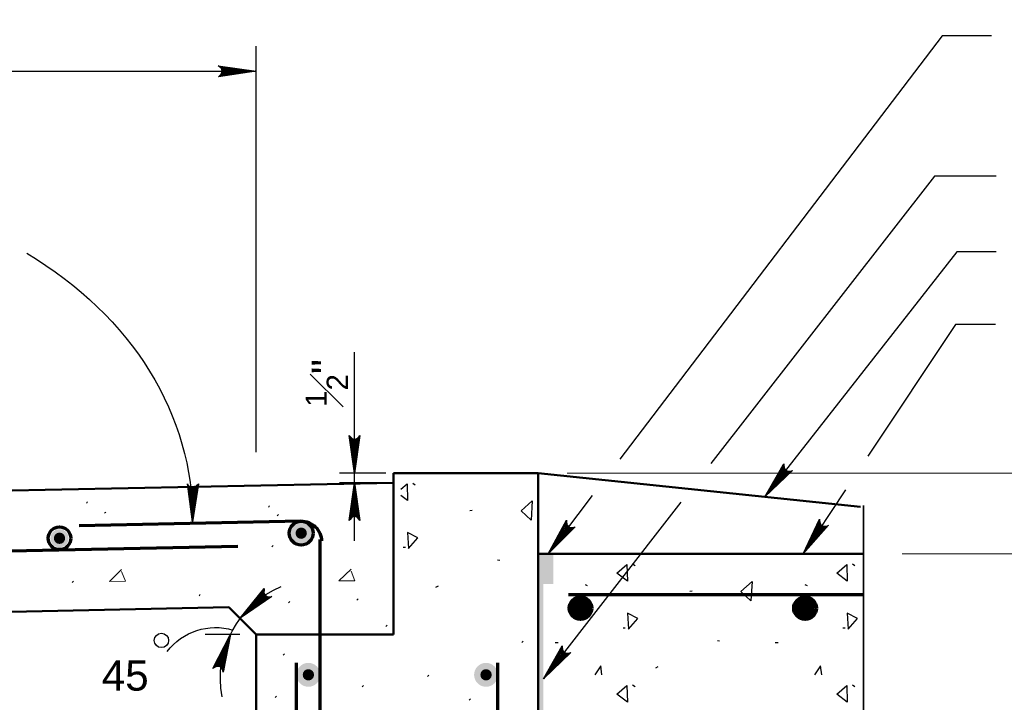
# Model space of a CAD drawing. Extents: x -312 to 328, y -156 to 292.
# Tile 82 of 89: x 215 to 264, y 103 to 137. Entities that reach past the tile are written whole.
import ezdxf

# ---------------------------------------------------------------- set-up
doc = ezdxf.new("R2010")
doc.units = 0
doc.header["$MEASUREMENT"] = 0
doc.linetypes.add('ACAD_ISO02W100', pattern=[180, 144, -36])
for name, color, linetype, lineweight in [('15', 7, 'Continuous', 18), ('53', 7, 'Continuous', 18), ('Level 1', 253, 'Continuous', 18), ('Level 45', 253, 'Continuous', 18), ('S-Anno-Brkl', 2, 'Continuous', 35), ('S-Anno-Dims', 33, 'Continuous', 35), ('S-Anno-Keyn', 133, 'Continuous', 18), ('S-Anno-Patt', 152, 'Continuous', 18), ('S-Anno-Text', 53, 'Continuous', 25), ('S-Sect-Conc', 6, 'Continuous', 50), ('S-Sect-Join', 1, 'Continuous', 35), ('S-Sect-Rbar', 7, 'Continuous', 70)]:
    doc.layers.add(name, color=color, linetype=linetype, lineweight=lineweight)
doc.styles.add('NOTES', font='romans.shx')

# ---------------------------------------------------------------- blocks, each defined once
blk = doc.blocks.new('REBAR_7')
at = {"layer": 'Level 45', "linetype": 'Continuous', "lineweight": 60}
h = blk.add_hatch(color=31, dxfattribs=at)
edge = h.paths.add_edge_path()
edge.add_arc((0, 0), 0.75, 0, 360)
h = blk.add_hatch(color=31, dxfattribs=at)
edge = h.paths.add_edge_path()
edge.add_arc((0, 0), 0.6, 0, 360)
h = blk.add_hatch(color=31, dxfattribs=at)
edge = h.paths.add_edge_path()
edge.add_arc((0, 0), 0.48, 0, 360)
h = blk.add_hatch(color=31, dxfattribs=at)
edge = h.paths.add_edge_path()
edge.add_arc((0, 0), 0.375, 0, 360)
h = blk.add_hatch(color=31, dxfattribs=at)
edge = h.paths.add_edge_path()
edge.add_arc((0, 0), 0.188, 0, 360)
h = blk.add_hatch(color=31, dxfattribs=at)
edge = h.paths.add_edge_path()
edge.add_arc((0, 0), 0.0938, 0, 360)
blk = doc.blocks.new('LARROW')
at = {"color": 0, "linetype": 'ByBlock', "lineweight": -2, "flags": 128}
blk.add_lwpolyline([(-4.93, 0.71), (0, 0), (-4.92, -0.71), (-4.77, -0.59), (-4.55, -0.38), (-4.44, -0.19), (-4.42, 0), (-4.46, 0.21), (-4.57, 0.41), (-4.79, 0.61), (-4.93, 0.71), (-0.15, 0.01), (-4.76, -0.67), (-4.62, -0.56), (-4.39, -0.34), (-4.32, -0.06), (-4.37, 0.22), (-4.5, 0.41), (-4.67, 0.57), (-4.78, 0.65), (-0.41, 0.01), (-4.56, -0.59), (-4.41, -0.49), (-4.33, -0.37), (-4.25, -0.21), (-4.21, 0.01), (-4.23, 0.19), (-4.32, 0.33), (-4.5, 0.44), (-4.61, 0.58), (-0.71, 0.01), (-4.33, -0.5), (-4.17, -0.3), (-4.12, -0.06), (-4.14, 0.22), (-4.45, 0.51), (-1.05, 0.02), (-4.12, -0.41), (-4.07, -0.26), (-3.98, -0.04), (-4.04, 0.21), (-4.28, 0.43), (-1.36, 0.02), (-4.01, -0.31), (-3.92, -0.14), (-3.88, 0.04), (-4.07, 0.33), (-1.73, 0.02), (-3.85, -0.24), (-3.79, -0.11), (-3.77, 0.04), (-3.92, 0.25), (-2.17, 0.02), (-3.71, -0.15), (-3.67, 0.05), (-3.81, 0.17), (-2.53, 0.02), (-3.61, -0.09), (-3.63, 0.1), (-2.9, 0.02), (-3.57, -0.03), (-3.59, 0.03), (-3.36, 0.03)], dxfattribs=at)
blk = doc.blocks.new('REBAR_11')
h = blk.add_hatch(color=256)
edge = h.paths.add_edge_path()
edge.add_ellipse((0.001, 0), major_axis=(0, 0.562), ratio=0.9996, start_angle=0, end_angle=360)
h = blk.add_hatch(color=256)
edge = h.paths.add_edge_path()
edge.add_ellipse((0.001, 0), major_axis=(0, 0.45), ratio=0.9996, start_angle=0, end_angle=360)
h = blk.add_hatch(color=256)
edge = h.paths.add_edge_path()
edge.add_ellipse((0.001, 0), major_axis=(0, 0.36), ratio=0.9996, start_angle=0, end_angle=360)
h = blk.add_hatch(color=256)
edge = h.paths.add_edge_path()
edge.add_ellipse((0.001, 0), major_axis=(0, 0.281), ratio=0.9996, start_angle=0, end_angle=360)
h = blk.add_hatch(color=256)
edge = h.paths.add_edge_path()
edge.add_ellipse((0.001, 0), major_axis=(0, 0.141), ratio=0.9996, start_angle=0, end_angle=360)
h = blk.add_hatch(color=256)
edge = h.paths.add_edge_path()
edge.add_ellipse((0.001, 0), major_axis=(0, 0.0703), ratio=0.9996, start_angle=0, end_angle=360)
at = {"color": 0}
for major_axis in [(0, 0.562), (0, 0.45), (0, 0.36), (0, 0.281), (0, 0.141), (0, 0.0703)]:
    blk.add_ellipse((0.001, 0), major_axis=major_axis, ratio=0.9996, dxfattribs=at)
blk = doc.blocks.new('LARROW_7')
at = {"color": 0, "flags": 128}
blk.add_lwpolyline([(-1.876, 0.271), (0, 0), (-1.875, -0.271), (-1.817, -0.227), (-1.734, -0.145), (-1.694, -0.07), (-1.683, 0), (-1.698, 0.079), (-1.742, 0.157), (-1.825, 0.234), (-1.876, 0.271), (-0.056, 0.003), (-1.815, -0.254), (-1.761, -0.213), (-1.674, -0.131), (-1.646, -0.024), (-1.665, 0.083), (-1.716, 0.156), (-1.777, 0.216), (-1.819, 0.249), (-0.155, 0.003), (-1.736, -0.223), (-1.68, -0.187), (-1.651, -0.141), (-1.62, -0.081), (-1.604, 0.003), (-1.612, 0.072), (-1.645, 0.126), (-1.713, 0.169), (-1.758, 0.222), (-0.27, 0.003), (-1.649, -0.19), (-1.587, -0.114), (-1.569, -0.021), (-1.578, 0.082), (-1.696, 0.195), (-0.399, 0.009), (-1.569, -0.154), (-1.553, -0.101), (-1.516, -0.014), (-1.539, 0.079), (-1.632, 0.162), (-0.518, 0.009), (-1.527, -0.12), (-1.494, -0.054), (-1.479, 0.016), (-1.55, 0.126), (-0.659, 0.009), (-1.465, -0.09), (-1.443, -0.041), (-1.437, 0.016), (-1.494, 0.096), (-0.826, 0.009), (-1.415, -0.057), (-1.398, 0.02), (-1.452, 0.066), (-0.964, 0.009), (-1.375, -0.034), (-1.384, 0.039), (-1.105, 0.009), (-1.359, -0.01), (-1.367, 0.012), (-1.28, 0.012)], dxfattribs=at)

msp = doc.modelspace()

# ---------------------------------------------------------------- hatches: boundary and pattern name
at = {"layer": 'S-Sect-Rbar'}
for points in [[(229.35781, 111.37977, 1), (228.23281, 111.37977, 1)], [(217.25356, 111.12824, 1), (216.35356, 111.12824, 1)], [(217.16356, 111.12824, 1), (216.44356, 111.12824, 1)], [(217.08481, 111.12824, 1), (216.52231, 111.12824, 1)], [(229.24531, 111.37977, 1), (228.34531, 111.37977, 1)], [(229.15531, 111.37977, 1), (228.43531, 111.37977, 1)], [(229.07656, 111.37977, 1), (228.51406, 111.37977, 1)], [(228.93593, 111.37977, 1), (228.65468, 111.37977, 1)], [(228.86562, 111.37977, 1), (228.72499, 111.37977, 1)], [(216.94418, 111.12824, 1), (216.66293, 111.12824, 1)], [(216.87387, 111.12824, 1), (216.73324, 111.12824, 1)], [(228.55951, 104.35638, 1), (229.74436, 104.35638, 1)], [(238.55991, 104.35639, 1), (237.37506, 104.35639, 1)]]:
    msp.add_hatch(color=256, dxfattribs=at).paths.add_polyline_path(points, flags=16)

# ---------------------------------------------------------------- linework, layer by layer
at = {"layer": '15', "color": 7, "linetype": 'Continuous', "lineweight": 25}
msp.add_line((233.37234, 114.35696), (233.37234, 106.35671), dxfattribs=at)
at = {"layer": '53', "color": 2, "linetype": 'Continuous', "lineweight": 25}
for p, q in [((234.45234, 113.76521), (234.33346, 113.83871)), ((237.28559, 112.50358), (237.16484, 112.49133)), ((233.96934, 110.66246), (233.86259, 110.67296)), ((238.64896, 110.03246), (238.54034, 110.05008)), ((245.36009, 109.76508), (245.24109, 109.83858)), ((256.26796, 109.76508), (256.14884, 109.83858)), ((235.58984, 108.75858), (235.46221, 108.69371)), ((243.00984, 108.76421), (242.89621, 108.81671)), ((248.19346, 108.50346), (248.07271, 108.49121)), ((253.91759, 108.76421), (253.80384, 108.81671)), ((233.00071, 106.74821), (233.06459, 106.81246)), ((244.87709, 106.66233), (244.77046, 106.67283)), ((255.78496, 106.66233), (255.67809, 106.67283)), ((239.74696, 105.96271), (239.81084, 106.02671)), ((249.55659, 106.03233), (249.44821, 106.04996)), ((241.55221, 105.93971), (241.40521, 105.93971)), ((252.45984, 105.93971), (252.31284, 105.93971)), ((227.90034, 105.32946), (227.96446, 105.39321)), ((246.49771, 104.75846), (246.36984, 104.69358)), ((235.07009, 104.26896), (235.13409, 104.33296)), ((231.82359, 103.75846), (231.88746, 103.82246)), ((245.36009, 103.76496), (245.24109, 103.83846)), ((256.26796, 103.76496), (256.14884, 103.83846)), ((227.50784, 103.23471), (227.57196, 103.29871)), ((237.13146, 103.10396), (237.19559, 103.16796))]:
    msp.add_line(p, q, dxfattribs=at)
at = {"layer": '53', "color": 2, "linetype": 'Continuous', "lineweight": 25, "flags": 128}
for points in [[(233.74734, 113.56621), (234.05159, 113.83533), (234.07096, 113.00396)], [(234.07096, 113.00396), (233.74734, 113.24771)], [(243.71609, 104.35671), (243.65909, 104.80221), (243.36009, 104.35671)], [(254.62371, 104.35671), (254.56696, 104.80221), (254.26784, 104.35671)]]:
    msp.add_lwpolyline(points, dxfattribs=at)
at = {"layer": '53', "color": 2, "linetype": 'Continuous', "lineweight": 25}
for points in [[(240.20296, 112.02583), (239.70234, 112.48946), (240.25709, 112.98483)], [(234.12509, 110.62571), (234.58709, 111.14383), (234.07096, 111.42033)], [(244.97859, 109.00383), (244.46071, 109.39421), (244.95946, 109.83521)], [(255.88634, 109.00383), (255.36834, 109.39421), (255.86709, 109.83521)], [(251.11059, 108.02571), (250.61009, 108.48933), (251.16496, 108.98471)], [(245.03296, 106.62558), (245.49496, 107.14371), (244.97859, 107.42021)], [(255.94059, 106.62558), (256.40259, 107.14371), (255.88634, 107.42021)], [(244.97859, 103.00371), (244.46071, 103.39408), (244.95946, 103.83508)], [(255.88634, 103.00371), (255.36834, 103.39408), (255.86709, 103.83508)]]:
    msp.add_3dface(points, dxfattribs=at)
at = {"layer": 'Level 1', "color": 214, "linetype": 'Continuous', "lineweight": 25}
msp.add_3dface([(-311.9741, -156.26001), (328.0259, -156.26001), (328.0259, 291.73999), (-311.9741, 291.73999)], dxfattribs=at)
msp.add_3dface([(-311.9741, -156.26001), (328.0259, -156.26001), (328.0259, 291.73999), (-311.9741, 291.73999)], dxfattribs=at)
msp.add_3dface([(-311.9741, -156.26001), (328.0259, -156.26001), (328.0259, 291.73999), (-311.9741, 291.73999)], dxfattribs=at)
at = {"layer": 'S-Anno-Brkl'}
msp.add_line((256.69846, 112.75771), (256.69846, 100.76971), dxfattribs=at)
at = {"layer": 'S-Anno-Dims', "lineweight": 25}
for p, q in [((226.55946, 115.40424), (226.55946, 135.53621)), ((176.21946, 134.28821), (226.55946, 134.28821)), ((231.44215, 111.00811), (231.44215, 120.36268)), ((232.99877, 114.35705), (230.69365, 114.35705)), ((232.62377, 113.88296), (230.69365, 113.88296)), ((225.7594, 106.35671), (224.02849, 106.35671))]:
    msp.add_line(p, q, dxfattribs=at)
at = {"layer": 'S-Anno-Dims', "lineweight": 25, "flags": 128}
for points in [[(224.68296, 134.55971), (226.55946, 134.28821), (224.68446, 134.01671), (224.74296, 134.06171), (224.82546, 134.14271), (224.86596, 134.21771), (224.87646, 134.28821), (224.86146, 134.36771), (224.81796, 134.44571), (224.73396, 134.52221), (224.68296, 134.55971), (226.50396, 134.29121), (224.74446, 134.03471), (224.79846, 134.07521), (224.88546, 134.15771), (224.91396, 134.26421), (224.89446, 134.37071), (224.84346, 134.44421), (224.78196, 134.50421), (224.73996, 134.53721), (226.40496, 134.29121), (224.82396, 134.06471), (224.87946, 134.10071), (224.90796, 134.14721), (224.93946, 134.20721), (224.95596, 134.29121), (224.94696, 134.36021), (224.91396, 134.41421), (224.84646, 134.45771), (224.80146, 134.51021), (226.28946, 134.29121), (224.91096, 134.09771), (224.97246, 134.17421), (224.99046, 134.26721), (224.98146, 134.37071), (224.86296, 134.48321), (226.16046, 134.29721), (224.99046, 134.13371), (225.00696, 134.18771), (225.04296, 134.27471), (225.02046, 134.36771), (224.92746, 134.45021), (226.04196, 134.29721), (225.03246, 134.16821), (225.06546, 134.23421), (225.08046, 134.30471), (225.00996, 134.41421), (225.90096, 134.29721), (225.09396, 134.19821), (225.11646, 134.24771), (225.12246, 134.30471), (225.06546, 134.38421), (225.73296, 134.29721), (225.14496, 134.23121), (225.16146, 134.30771), (225.10746, 134.35421), (225.59496, 134.29721), (225.18396, 134.25371), (225.17496, 134.32721), (225.45396, 134.29721), (225.20046, 134.27771), (225.19296, 134.30021), (225.27996, 134.30021)], [(223.69221, 113.8234), (223.40027, 111.94993), (223.14933, 113.82782), (223.19364, 113.76886), (223.27357, 113.68555), (223.34829, 113.64415), (223.41873, 113.63278), (223.49822, 113.64713), (223.57686, 113.68975), (223.65415, 113.77293), (223.69221, 113.8234), (223.40386, 112.00549), (223.16669, 113.76769), (223.20642, 113.7132), (223.28815, 113.62528), (223.39429, 113.59568), (223.50084, 113.61405), (223.57484, 113.66421), (223.6356, 113.72521), (223.66911, 113.76661), (223.40504, 112.10449), (223.19576, 113.68786), (223.23118, 113.63206), (223.27721, 113.60303), (223.33695, 113.57077), (223.42083, 113.55341), (223.4898, 113.56169), (223.54437, 113.59403), (223.58839, 113.66107), (223.6414, 113.70555), (223.40612, 112.21988), (223.22776, 113.60051), (223.30349, 113.53809), (223.39643, 113.51921), (223.50003, 113.52717), (223.61388, 113.64427), (223.41356, 112.34879), (223.26296, 113.52061), (223.31682, 113.50352), (223.40338, 113.46656), (223.49659, 113.48806), (223.58003, 113.58025), (223.41486, 112.4674), (223.29714, 113.47828), (223.36259, 113.44448), (223.43303, 113.42878), (223.5432, 113.49805), (223.41645, 112.60833), (223.32625, 113.41659), (223.37556, 113.39346), (223.43237, 113.38678), (223.51264, 113.44295), (223.4183, 112.77646), (223.35872, 113.36507), (223.43508, 113.34781), (223.48217, 113.4012), (223.41983, 112.91429), (223.38081, 113.32579), (223.45444, 113.3341), (223.42126, 113.05531), (223.40462, 113.30909), (223.4273, 113.31639), (223.42631, 113.22939)], [(227.33356, 108.2336), (225.77027, 107.16071), (226.96425, 108.63168), (226.95177, 108.55893), (226.94606, 108.44346), (226.96715, 108.36087), (227.00724, 108.30194), (227.07217, 108.25368), (227.15704, 108.22585), (227.27065, 108.22658), (227.33356, 108.2336), (225.8131, 107.19614), (226.93236, 108.57776), (226.92014, 108.51138), (226.91214, 108.39175), (226.96341, 108.29415), (227.04995, 108.22909), (227.13728, 108.20966), (227.22316, 108.20726), (227.27641, 108.21149), (225.88586, 107.26327), (226.89427, 108.5018), (226.87789, 108.43771), (226.88848, 108.38421), (226.90601, 108.31875), (226.95084, 108.24582), (227.00425, 108.20121), (227.06512, 108.1839), (227.14423, 108.1977), (227.2129, 108.18963), (225.97075, 107.34159), (226.85271, 108.41855), (226.85938, 108.32063), (226.90921, 108.24007), (226.98601, 108.1701), (227.14939, 108.16777), (226.06963, 107.42465), (226.81869, 108.33819), (226.84318, 108.28731), (226.87571, 108.19896), (226.95531, 108.14586), (227.07961, 108.14829), (226.15673, 107.50501), (226.81121, 108.28435), (226.83171, 108.21347), (226.86849, 108.15148), (226.99456, 108.1188), (226.26036, 107.60062), (226.78636, 108.2206), (226.80338, 108.16896), (226.83762, 108.123), (226.93343, 108.10322), (226.38384, 107.71454), (226.77125, 108.16176), (226.811, 108.09435), (226.88222, 108.09679), (226.48526, 107.80811), (226.75784, 108.11878), (226.8143, 108.07086), (226.58889, 107.90372), (226.76199, 108.08995), (226.78276, 108.0785), (226.71881, 108.01951)], [(224.41642, 104.66913), (225.28165, 106.35624), (224.93058, 104.4945), (224.90698, 104.56443), (224.8571, 104.66873), (224.79928, 104.73136), (224.73599, 104.76415), (224.65593, 104.77573), (224.56804, 104.75987), (224.46843, 104.70521), (224.41642, 104.66913), (225.26082, 106.30471), (224.93301, 104.55709), (224.9122, 104.6213), (224.86236, 104.73035), (224.77086, 104.79184), (224.66379, 104.80792), (224.57772, 104.78351), (224.50102, 104.74478), (224.45619, 104.71575), (225.22872, 106.21106), (224.9304, 104.64202), (224.91434, 104.7062), (224.87959, 104.74823), (224.83305, 104.79748), (224.75893, 104.84033), (224.69074, 104.85418), (224.62896, 104.84047), (224.56592, 104.79072), (224.50167, 104.76518), (225.19127, 106.1018), (224.92739, 104.73502), (224.87496, 104.818), (224.79282, 104.86518), (224.69199, 104.89022), (224.54715, 104.8146), (225.14377, 105.98171), (224.91911, 104.8219), (224.87338, 104.85502), (224.80275, 104.91728), (224.70748, 104.92615), (224.59928, 104.86492), (225.10535, 105.86961), (224.90009, 104.87282), (224.84835, 104.92543), (224.78653, 104.96248), (224.66008, 104.93129), (225.05964, 105.73623), (224.89165, 104.94072), (224.85212, 104.97805), (224.80014, 105.00221), (224.70646, 104.97406), (225.00517, 105.5773), (224.87697, 104.99967), (224.80995, 105.04008), (224.74845, 105.00407), (224.96043, 105.44676), (224.86833, 105.04385), (224.79588, 105.05917), (224.91472, 105.31337), (224.85097, 105.06724), (224.82726, 105.06744), (224.85546, 105.14974)]]:
    msp.add_lwpolyline(points, dxfattribs=at)
at = {"layer": 'S-Anno-Dims', "lineweight": 25}
msp.add_circle((221.86111, 106.06164), 0.35689, dxfattribs=at)
at = {"layer": 'S-Anno-Dims', "lineweight": 25, "extrusion": (0, 0, -1)}
for centre, radius, start, end in [((-229.70807, 104.20404), 4.92057, 348.918033, 67.305311), ((-224.54717, 103.68273), 3.01941, 37.473825, 106.550678)]:
    msp.add_arc(centre, radius, start, end, dxfattribs=at)
msp.add_ellipse((203.24085, 112.12743), major_axis=(20.16065, 0), ratio=0.8085471, start_param=5.34590816, end_param=6.29406617, dxfattribs=at)
at = {"layer": 'S-Anno-Keyn'}
for p, q in [((241.99859, 114.35696), (284.29084, 114.35696)), ((258.60759, 110.35683), (284.29084, 110.35683))]:
    msp.add_line(p, q, dxfattribs=at)
at = {"layer": 'S-Anno-Patt'}
for p, q in [((218.13715, 112.87046), (218.19977, 112.93571)), ((219.03621, 112.36524), (219.09874, 112.43049)), ((227.16677, 112.66524), (227.22921, 112.73058)), ((227.60674, 112.23493), (227.66965, 112.30018)), ((227.33815, 110.70446), (227.40077, 110.76971)), ((217.43421, 108.92743), (217.49674, 108.99268)), ((223.72624, 108.27249), (223.78896, 108.33783)), ((228.16202, 107.92646), (228.22596, 107.99049)), ((231.56196, 108.05743), (231.62599, 108.12155)), ((233.00065, 106.7483), (233.06449, 106.81243)), ((239.7469, 105.96268), (239.81074, 106.02671)), ((227.90027, 105.32949), (227.9644, 105.39324)), ((235.06999, 104.26899), (235.13402, 104.33293)), ((231.82352, 103.75843), (231.88746, 103.82255)), ((227.50774, 103.23474), (227.57196, 103.29868)), ((237.13146, 103.10396), (237.19549, 103.16799))]:
    msp.add_line(p, q, dxfattribs=at)
at = {"layer": 'S-Anno-Patt', "flags": 128}
for points in [[(219.87799, 109.57571), (219.28221, 108.98733), (220.0819, 109.00393), (219.87996, 109.47943)], [(231.27227, 109.59493), (230.6644, 109.01921), (231.46446, 109.01921), (231.27227, 109.49893)]]:
    msp.add_lwpolyline(points, dxfattribs=at)
at = {"layer": 'S-Anno-Text', "flags": 128}
for points in [[(263.04959, 136.04121), (260.60434, 136.04121), (244.60721, 115.04358)], [(263.27884, 129.08208), (260.22221, 129.08208), (249.12646, 114.83183)], [(263.27821, 125.32433), (261.33396, 125.32433), (251.79596, 113.18046)], [(263.24009, 121.73146), (261.25509, 121.73146), (256.91559, 115.19833)], [(255.80309, 113.52346), (253.69971, 110.35683)], [(247.63684, 112.91858), (240.81046, 104.15146)], [(243.23784, 113.24608), (241.04221, 110.36408)]]:
    msp.add_lwpolyline(points, dxfattribs=at)
at = {"layer": 'S-Sect-Conc'}
for p, q in [((233.37227, 114.35705), (233.37227, 109.3568)), ((240.56009, 114.35696), (233.37234, 114.35696)), ((240.56009, 84.35705), (240.56009, 114.35696)), ((233.37227, 113.88296), (176.21946, 112.69571)), ((256.69846, 110.35683), (240.56009, 110.35683)), ((233.37227, 109.3568), (233.37227, 108.35686)), ((233.37227, 108.35686), (233.37227, 106.35671)), ((225.20431, 107.71186), (182.21974, 106.81899)), ((226.55946, 106.35671), (225.20431, 107.71186)), ((233.37234, 106.35671), (226.55946, 106.35671)), ((226.55946, 84.35705), (226.55946, 106.35671))]:
    msp.add_line(p, q, dxfattribs=at)
at = {"layer": 'S-Sect-Conc', "linetype": 'ACAD_ISO02W100'}
msp.add_line((240.56009, 114.35696), (256.55134, 112.68246), dxfattribs=at)
at = {"layer": 'S-Sect-Join', "extrusion": (0, 0, -1)}
for points in [[(-240.56009, 98.35696), (-240.81046, 98.35696), (-240.56009, 110.35683), (-240.81046, 110.35683)], [(-240.56084, 108.86408), (-241.31084, 108.86408), (-240.56084, 110.36408), (-241.31084, 110.36408)]]:
    msp.add_solid(points, dxfattribs=at)
at = {"layer": 'S-Sect-Rbar'}
for p, q in [((228.78302, 111.97168), (217.78465, 111.74349)), ((229.74424, 92.88183), (229.74424, 111.06746)), ((225.65065, 110.72171), (180.19877, 109.77774)), ((256.69846, 108.31683), (242.06009, 108.31683)), ((228.55952, 75.60671), (228.55952, 104.94896)), ((238.56002, 76.35671), (238.56002, 104.94896))]:
    msp.add_line(p, q, dxfattribs=at)
for centre, radius in [((228.79527, 111.37969), 0.59242), ((216.80356, 111.12824), 0.5625)]:
    msp.add_arc(centre, radius, 0, 360, dxfattribs=at)
at = {"layer": 'S-Sect-Rbar', "extrusion": (0, 0, -1)}
msp.add_arc((-228.8037, 110.97211), 1.00005, 88.810056, 178.810056, dxfattribs=at)

# ---------------------------------------------------------------- block references
at = {"layer": 'S-Anno-Dims', "lineweight": 25, "xscale": 0.3799340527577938, "yscale": 0.3676246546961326, "zscale": 0.0238125}
for p, rotation in [((231.44215, 114.35705), 270), ((231.44215, 113.88296), 90)]:
    msp.add_blockref('LARROW', p, dxfattribs=dict(at, rotation=rotation))
at = {"layer": 'S-Anno-Text'}
for p, rotation in [((251.79596, 113.18046), 231.8533317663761), ((241.04221, 110.36408), 232.6980257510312), ((253.69971, 110.35683), 236.4066668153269), ((240.81046, 104.15146), 232.0945725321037)]:
    msp.add_blockref('LARROW_7', p, dxfattribs=dict(at, rotation=rotation))
at = {"layer": 'S-Sect-Rbar', "rotation": 270}
for p in [(242.65421, 107.66258), (253.79834, 107.66258)]:
    msp.add_blockref('REBAR_11', p, dxfattribs=at)
at = {"layer": 'S-Sect-Rbar', "xscale": 0.75, "yscale": 0.75, "zscale": 0.75}
for p in [(229.15202, 104.35655), (237.96752, 104.35655)]:
    msp.add_blockref('REBAR_7', p, dxfattribs=at)

# ---------------------------------------------------------------- texts
at = {"layer": 'S-Anno-Dims', "lineweight": 25, "insert": (229.01015, 117.63948), "char_height": 1.5, "attachment_point": 1, "rotation": 90, "style": 'NOTES'}
msp.add_mtext('\\A1;\\fArial|b0|i0|c0|p39;\\H1.050000;\\S1#2;\\H1.500000;"', dxfattribs=at)
at = {"layer": 'S-Anno-Dims', "lineweight": 25, "insert": (218.8969, 105.07313), "char_height": 1.5, "attachment_point": 1, "line_spacing_factor": 0.740469, "style": 'NOTES'}
msp.add_mtext('\\fArial|b0|i0|c0|p39;45', dxfattribs=at)

doc.saveas('drawing.dxf')
